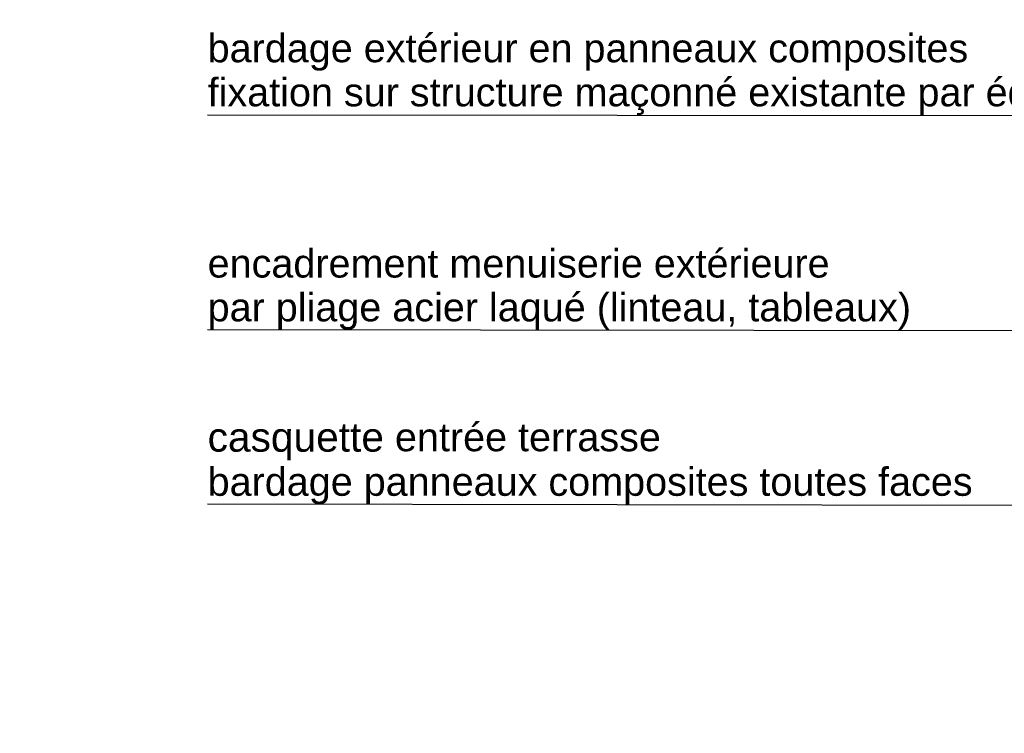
# Model space of a CAD drawing. Header units: millimetres. Extents: x -33687 to -7545, y -1870 to 7865.
# Tile 2 of 41: x -30455 to -26977, y 2041 to 4563. Entities that reach past the tile are written whole.
import ezdxf

# ---------------------------------------------------------------- set-up
doc = ezdxf.new("R2010")
doc.units = ezdxf.units.MM
doc.header["$MEASUREMENT"] = 0
for name, color, linetype in [('2D - Dessin général.AL', 7, 'Continuous'), ('Nouveau_2D - Dessin général.AL', 7, 'Continuous'), ('Nouveau_2D - Etiquettes.AL', 7, 'Continuous'), ('Nouveau_2D - Texte pour 50ème.AL', 7, 'Continuous')]:
    doc.layers.add(name, color=color, linetype=linetype)
doc.styles.add('STYLE_GENERE_1', font='arial.ttf')
doc.dimstyles.new('STYLE_GENERE__4', dxfattribs={"dimtxt": 0.18, "dimasz": 136.8, "dimexe": 0.18, "dimexo": 0.0625, "dimgap": 0, "dimtad": 0, "dimtih": 1, "dimtoh": 1, "dimdec": 4, "dimzin": 0, "dimdsep": 46, "dimcen": 0.09, "dimadec": 0, "dimazin": 0, "dimtfac": 1, "dimtdec": 4, "dimtmove": 0, "dimatfit": 3, "dimldrblk": 'ARROWHEAD_5', "dimfxl": 0, "dimtolj": 1, "dimtzin": 0, "dimarcsym": 0})
pattern_1 = [(45, (0, 0), (-45.96194, 45.96194), [])]

# ---------------------------------------------------------------- blocks, each defined once
blk = doc.blocks.new('ARROWHEAD_5')
at = {"linetype": 'Continuous', "lineweight": 0}
blk.add_hatch(color=0, dxfattribs=at).paths.add_polyline_path([(-1, 0.2679), (0, 0), (-1, -0.2679)])
at = {"color": 0, "linetype": 'Continuous', "lineweight": 0}
blk.add_line((0, 0), (-1, 0), dxfattribs=at)

msp = doc.modelspace()

# ---------------------------------------------------------------- hatches: boundary and pattern name
at = {"layer": '2D - Dessin général.AL', "linetype": 'Continuous', "lineweight": 5}
h = msp.add_hatch(dxfattribs=at)
h.set_pattern_fill('Dallage', style=0, pattern_type=2)
h.set_pattern_definition(pattern_1)
h.paths.add_polyline_path([(-14551.999, 3451.249), (-10893.82, 2963.113), (-10893.82, 0), (-30162.432, 0), (-30161.516, -480), (-10683.82, -480), (-10683.82, 2935.092), (-10683.82, 3147.364), (-14343.339, 3631.164), (-14343.339, 4202.38), (-14343.339, 4442.29, 0.2368987), (-14417.921, 4531.43), (-14523.597, 4563.035), (-14551.999, 3601.249)])
at = {"layer": 'Nouveau_2D - Dessin général.AL', "linetype": 'Continuous', "lineweight": 5}
h = msp.add_hatch(dxfattribs=at)
h.set_pattern_fill('Dallage', style=0, pattern_type=2)
h.set_pattern_definition(pattern_1)
h.paths.add_polyline_path([(-14551.999, 3451.249), (-10893.82, 2963.113), (-10893.82, 0), (-30162.432, 0), (-30161.516, -480), (-10683.82, -480), (-10683.82, 2935.092), (-10683.82, 3147.364), (-14343.339, 3631.164), (-14343.339, 4202.38), (-14343.339, 4442.29, 0.2368987), (-14417.921, 4531.43), (-14523.597, 4563.035), (-14551.999, 3601.249)])

# ---------------------------------------------------------------- texts
at = {"layer": 'Nouveau_2D - Etiquettes.AL', "color": 7, "linetype": 'Continuous', "lineweight": 5, "insert": (-29791.504, 2850.383), "char_height": 102.839036, "attachment_point": 7, "line_spacing_factor": 0.926294, "style": 'STYLE_GENERE_1'}
msp.add_mtext('\\A1;{\\pql;\\fArial|b0|i0|c0|p0;\\W1.000000;casquette\\fArial|b0|i0|c0|p0;\\H0.972393x;\\W1.000000; entrée terrasse\\P\\pql;\\fArial|b0|i0|c0|p0;\\W1.000000;bardage panneaux composites\\fArial|b0|i0|c0|p0;\\W1.000000; toutes faces }', dxfattribs=at)
at = {"layer": 'Nouveau_2D - Texte pour 50ème.AL', "color": 7, "linetype": 'Continuous', "lineweight": 5, "char_height": 100, "attachment_point": 7, "style": 'STYLE_GENERE_1'}
for s, insert, line_spacing_factor in [('\\A1;{\\pql;\\fArial|b0|i0|c0|p0;\\W1.000000;bardage extérieur \\fArial|b0|i0|c0|p0;\\W1.000000;en panneaux composites\\P\\pql;\\fArial|b0|i0|c0|p0;\\W1.000000;fixation \\fArial|b0|i0|c0|p0;\\W1.000000;sur structure \\fArial|b0|i0|c0|p0;\\W1.000000;maçonné existante par équerres réglables}', (-29791.504, 4226.073), 0.934063), ('\\A1;{\\pql;\\fArial|b0|i0|c0|p0;\\W1.000000;e\\fArial|b0|i0|c0|p0;\\W1.000000;ncadrement menuiserie extérieure\\P\\pql;\\fArial|b0|i0|c0|p0;\\W1.000000;par pliage acier laqué (linteau, tableaux)}', (-29791.498, 3466.84), 0.928164)]:
    msp.add_mtext(s, dxfattribs=dict(at, insert=insert, line_spacing_factor=line_spacing_factor))

# ---------------------------------------------------------------- leaders
at = {"layer": 'Nouveau_2D - Etiquettes.AL', "color": 7, "linetype": 'Continuous', "lineweight": 5, "annotation_type": 0, "has_hookline": 1, "hookline_direction": 1, "text_width": 2685.499}
msp.add_leader([(-26274.526, 2844.959), (-29791.504, 2850.383)], dimstyle='STYLE_GENERE__4', dxfattribs=at)
at = {"layer": 'Nouveau_2D - Texte pour 50ème.AL', "color": 7, "linetype": 'Continuous', "lineweight": 5, "annotation_type": 0, "has_hookline": 1, "hookline_direction": 1}
for points, text_width in [([(-24754.072, 4220.648), (-29791.504, 4226.073)], 3895.5), ([(-24488.792, 3461.415), (-29791.498, 3466.84)], 2468.4)]:
    msp.add_leader(points, dimstyle='STYLE_GENERE__4', dxfattribs=dict(at, text_width=text_width))

doc.saveas('drawing.dxf')
